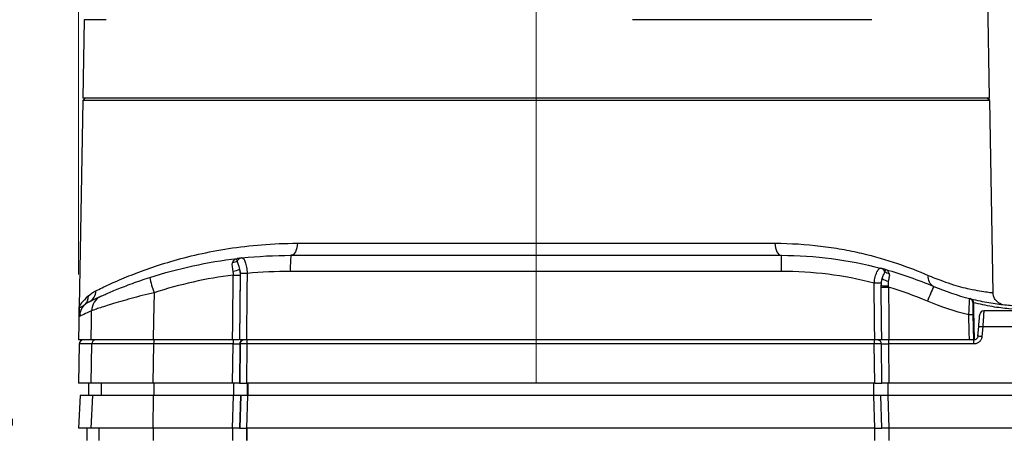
# Model space of a CAD drawing. Header units: millimetres. Extents: x 10 to 272, y 8 to 208.
# Tile 46 of 75: x 63 to 93, y 101 to 114. Entities that reach past the tile are written whole.
import ezdxf

# ---------------------------------------------------------------- set-up
doc = ezdxf.new("R2010")
doc.units = ezdxf.units.MM
doc.linetypes.add('CENTERX2', pattern=[20.32, 12.7, -2.54, 2.54, -2.54])
doc.styles.add('SLDTEXTSTYLE0', font='TXT', dxfattribs={"width": 0.75})
doc.styles.add('SLDTEXTSTYLE1', font='TXT', dxfattribs={"width": 0.605})
doc.dimstyles.new('SLDDIMSTYLE2', dxfattribs={"dimtxt": 2.054655, "dimasz": 3, "dimexe": 0, "dimexo": 0.0625, "dimgap": 0.513664, "dimtad": 0, "dimtih": 1, "dimtoh": 1, "dimdec": 1, "dimlfac": 2, "dimrnd": 1e-09, "dimzin": 12, "dimdsep": 46, "dimtxsty": 'SLDTEXTSTYLE1', "dimsah": 1, "dimcen": 0.09, "dimadec": 0, "dimazin": 3, "dimtfac": 1, "dimtdec": 1, "dimtofl": 0, "dimtmove": 0, "dimatfit": 3, "dimfxl": 1, "dimfrac": 2, "dimtolj": 1, "dimtzin": 12, "dimarcsym": 0})
doc.dimstyles.new('SLDDIMSTYLE3', dxfattribs={"dimtxt": 2.054655, "dimasz": 3, "dimexe": 0, "dimexo": 0.0625, "dimgap": 0.513664, "dimtad": 0, "dimtih": 1, "dimtoh": 1, "dimdec": 1, "dimlfac": 2, "dimrnd": 1e-09, "dimzin": 4, "dimdsep": 46, "dimtxsty": 'SLDTEXTSTYLE1', "dimsah": 1, "dimcen": 0.09, "dimadec": 0, "dimazin": 1, "dimtfac": 1, "dimtdec": 1, "dimtofl": 0, "dimtmove": 0, "dimatfit": 3, "dimfxl": 1, "dimfrac": 2, "dimtolj": 1, "dimtzin": 12, "dimarcsym": 0})

# ---------------------------------------------------------------- blocks, each defined once
blk = doc.blocks.new('SW_NOTE_6')
at = {"color": 0, "linetype": 'Continuous', "lineweight": 0, "char_height": 1.8521, "attachment_point": 2, "style": 'SLDTEXTSTYLE0'}
for s, insert in [('OPTICAL', (5.006, 2.387)), ('PLANE', (4.982, -1.082))]:
    blk.add_mtext(s, dxfattribs=dict(at, insert=insert))
blk = doc.blocks.new('_D_2')
at = {"color": 7, "linetype": 'Continuous', "lineweight": 18}
for p, q in [((65.223, 128.932), (48.897, 128.932)), ((50.397, 128.932), (50.397, 115.125)), ((50.397, 114.655), (49.692, 114.655)), ((49.692, 114.655), (49.692, 111.499)), ((55.885, 114.655), (56.59, 114.655)), ((56.59, 114.655), (56.59, 111.499)), ((49.692, 111.499), (50.397, 111.499)), ((56.59, 111.499), (55.885, 111.499)), ((50.397, 88.107), (50.397, 111.029)), ((63.906, 88.107), (48.897, 88.107))]:
    blk.add_line(p, q, dxfattribs=at)
for points in [[(50.397, 128.932), (49.889, 125.932), (50.905, 125.932)], [(50.397, 88.107), (50.905, 91.107), (49.889, 91.107)]]:
    blk.add_solid(points, dxfattribs=at)
at = {"color": 7, "linetype": 'Continuous', "lineweight": 18, "char_height": 2.1167, "attachment_point": 1, "style": 'SLDTEXTSTYLE1'}
for s, insert in [('81.7', (43.498, 114.228)), ('3.21', (50.397, 114.228))]:
    blk.add_mtext(s, dxfattribs=dict(at, insert=insert))
blk = doc.blocks.new('_D_5')
at = {"color": 7, "linetype": 'Continuous', "lineweight": 18}
for p, q in [((65.112, 106.207), (65.112, 141.959)), ((82.184, 142.037), (81.479, 142.037)), ((81.479, 142.037), (81.479, 138.882)), ((87.672, 142.037), (88.378, 142.037)), ((88.378, 142.037), (88.378, 138.882)), ((101.612, 104.882), (101.612, 141.959)), ((65.112, 140.459), (74.815, 140.459)), ((101.612, 140.459), (89.554, 140.459)), ((81.479, 138.882), (82.184, 138.882)), ((88.378, 138.882), (87.672, 138.882))]:
    blk.add_line(p, q, dxfattribs=at)
for points in [[(65.112, 140.459), (68.112, 139.951), (68.112, 140.967)], [(101.612, 140.459), (98.612, 140.967), (98.612, 139.951)]]:
    blk.add_solid(points, dxfattribs=at)
at = {"color": 7, "linetype": 'Continuous', "lineweight": 18, "char_height": 2.1167, "attachment_point": 1, "style": 'SLDTEXTSTYLE1'}
for s, insert in [('73.0', (75.286, 141.61)), ('2.87', (82.184, 141.61))]:
    blk.add_mtext(s, dxfattribs=dict(at, insert=insert))

msp = doc.modelspace()

# ---------------------------------------------------------------- linework, layer by layer
at = {"color": 7, "linetype": 'CENTERX2', "lineweight": 18}
msp.add_line((79.1124, 135.9111), (79.1124, 86.8463), dxfattribs=at)
at = {"color": 7, "linetype": 'Continuous', "lineweight": 25}
for p, q in [((92.9833, 111.6069), (92.8322, 120.2637)), ((65.2835, 114.0087), (65.2416, 111.6069)), ((65.9572, 114.0087), (65.2835, 114.0087)), ((89.3824, 114.0087), (82.0553, 114.0087)), ((65.2403, 111.5305), (65.1301, 105.222)), ((65.3166, 111.6069), (65.2403, 111.5305)), ((79.1124, 111.5305), (65.2403, 111.5305)), ((92.9833, 111.6069), (65.2416, 111.6069)), ((92.9846, 111.5305), (79.1124, 111.5305)), ((92.9846, 111.5305), (92.9083, 111.6069)), ((93.0872, 105.6532), (92.9846, 111.5305)), ((71.8088, 107.1657), (86.4161, 107.1657)), ((71.6124, 106.7973), (86.6124, 106.7973)), ((70.0534, 106.194), (70.0329, 104.2069)), ((70.0438, 104.2069), (70.0648, 106.2418)), ((86.6077, 106.306), (71.5927, 106.306)), ((89.6674, 105.9464), (89.6681, 105.8735)), ((92.4018, 105.4671), (92.4352, 105.4597)), ((65.1301, 105.222), (65.1124, 104.2069)), ((92.474, 104.9741), (92.4874, 104.2069)), ((92.6224, 104.321), (92.6481, 104.6147)), ((92.773, 104.606), (92.7473, 104.3123)), ((100.601, 104.606), (92.773, 104.606)), ((65.4991, 104.2069), (65.1124, 104.2069)), ((65.1334, 104.084), (65.1124, 102.8819)), ((65.5188, 104.084), (65.1334, 104.084)), ((65.4991, 102.8819), (65.5188, 104.084)), ((69.8272, 104.2069), (67.399, 104.2069)), ((67.399, 102.8819), (67.4189, 104.084)), ((69.8396, 104.084), (67.4189, 104.084)), ((69.8272, 102.8819), (69.8396, 104.084)), ((70.0453, 104.084), (70.0329, 102.8819)), ((70.0562, 104.084), (70.0438, 102.8819)), ((70.0562, 104.084), (70.0453, 104.084)), ((70.1536, 104.2069), (70.1194, 104.2069)), ((89.4675, 104.2069), (70.2497, 104.2069)), ((70.2621, 104.084), (70.2497, 102.8819)), ((89.4554, 104.084), (70.2621, 104.084)), ((89.4675, 102.8819), (89.4554, 104.084)), ((89.6845, 102.8819), (89.6724, 104.084)), ((89.8892, 104.084), (89.9013, 102.8819)), ((92.4982, 104.084), (89.8892, 104.084)), ((92.3627, 104.2069), (89.9013, 104.2069)), ((65.4991, 102.8819), (65.1124, 102.8819)), ((65.4148, 102.8819), (65.4148, 102.5069)), ((65.8009, 102.8819), (65.8009, 102.5069)), ((69.8272, 102.8819), (67.399, 102.8819)), ((67.4138, 102.8819), (67.4138, 102.5069)), ((69.8691, 102.5069), (69.8691, 102.8819)), ((70.0329, 102.8819), (70.0438, 102.8819)), ((89.4675, 102.8819), (70.2497, 102.8819)), ((70.2803, 102.5069), (70.2803, 102.8819)), ((70.2912, 102.8819), (70.2912, 102.5069)), ((89.4382, 102.5069), (89.4382, 102.8819)), ((89.8717, 102.8819), (89.8717, 102.5069)), ((100.6311, 102.8819), (89.9013, 102.8819)), ((65.1648, 102.5069), (65.1124, 101.5069)), ((65.5514, 102.5069), (65.1648, 102.5069)), ((65.499, 101.5069), (65.5514, 102.5069)), ((67.4018, 102.5069), (65.5514, 102.5069)), ((67.3993, 101.5069), (67.4018, 102.5069)), ((69.8584, 102.5069), (67.4018, 102.5069)), ((69.8274, 101.5069), (69.8584, 102.5069)), ((70.0638, 102.5069), (70.0328, 101.5069)), ((70.0748, 102.5069), (70.0438, 101.5069)), ((70.0748, 102.5069), (70.0638, 102.5069)), ((70.2805, 102.5069), (70.2495, 101.5069)), ((89.4374, 102.5069), (70.2805, 102.5069)), ((89.4676, 101.5069), (89.4374, 102.5069)), ((89.6845, 101.5069), (89.6543, 102.5069)), ((89.8709, 102.5069), (89.9011, 101.5069)), ((100.63, 102.5069), (89.8709, 102.5069)), ((65.499, 101.5069), (65.1124, 101.5069)), ((65.3624, 101.5069), (65.3624, 101.1319)), ((67.3993, 101.5069), (65.499, 101.5069)), ((65.7486, 101.1319), (65.7486, 101.5069)), ((69.8274, 101.5069), (67.3993, 101.5069)), ((67.4113, 101.1319), (67.4113, 101.5069)), ((69.8382, 101.1319), (69.8382, 101.5069)), ((70.0328, 101.5069), (70.0438, 101.5069)), ((70.2494, 101.5069), (70.2494, 101.1319)), ((89.4676, 101.5069), (70.2495, 101.5069)), ((70.2603, 101.5069), (70.2603, 101.1319)), ((89.4684, 101.1319), (89.4684, 101.5069)), ((100.631, 101.5069), (89.9011, 101.5069)), ((89.9019, 101.5069), (89.9019, 101.1319))]:
    msp.add_line(p, q, dxfattribs=at)
at = {"color": 7, "linetype": 'Continuous', "lineweight": 25, "flags": 128}
for points in [[(71.8088, 107.1657), (71.8044, 107.0935), (71.7928, 107.0242), (71.7745, 106.9605), (71.7501, 106.9048), (71.7204, 106.8591), (71.6868, 106.8252), (71.6503, 106.8043), (71.6124, 106.7973)], [(86.4161, 107.1657), (86.4204, 107.0935), (86.432, 107.0242), (86.4504, 106.9605), (86.4748, 106.9048), (86.5044, 106.8591), (86.5381, 106.8252), (86.5745, 106.8043), (86.6124, 106.7973)], [(69.8272, 104.2069), (69.8324, 104.7068), (69.8477, 106.194)], [(70.2707, 106.2418), (70.2655, 105.7419), (70.2497, 104.2069)], [(89.4675, 104.2069), (89.4624, 104.7068), (89.45, 105.9464)], [(89.6845, 104.2069), (89.6794, 104.7068), (89.6682, 105.8253)], [(89.885, 105.8253), (89.895, 104.8257), (89.9013, 104.2069)], [(67.4229, 105.6536), (67.409, 104.8119), (67.399, 104.2069)], [(92.4871, 105.3454), (92.4915, 105.0955), (92.507, 104.2069)], [(65.4991, 104.2069), (65.509, 104.8119), (65.5138, 105.1021)], [(92.3627, 104.2069), (92.3583, 104.4568), (92.3493, 104.9741)]]:
    msp.add_lwpolyline(points, dxfattribs=at)
at = {"color": 7, "linetype": 'Continuous', "lineweight": 25}
for centre, radius, start, end in [((69.8319, 106.8423), 0.2532, 269.54009, 302.66651), ((71.6124, 92.6723), 14.125, 96.09696, 96.71288), ((70.1368, 106.5164), 0.2025, 96.97816, 146.16181), ((74.6947, 106.4272), 3.1044, 173.15373, 182.23773), ((99.4488, 106.4274), 12.8417, 178.34945, 180.54161), ((69.7775, 106.8892), 0.5769, 276.57164, 297.27279), ((89.6007, 106.2098), 0.1991, 26.63281, 74.32863), ((86.6124, 94.907), 11.8903, 74.43982, 75.1766), ((70.2316, 106.6798), 2.9903, 190.77227, 200.07138), ((69.9506, 114.5411), 8.3477, 269.29401, 270.70599), ((70.1677, 97.895), 8.3475, 89.29325, 90.70675), ((89.9622, 106.4553), 0.4581, 233.75627, 260.20713), ((89.9447, 106.4924), 0.2549, 229.33496, 262.20583), ((91.4176, 106.1332), 0.3216, 171.00147, 243.63145), ((89.5587, 97.54), 8.4071, 89.25907, 90.74093), ((89.906, 107.7594), 1.9008, 262.81075, 269.24378), ((89.7763, 114.262), 8.4374, 269.26603, 270.73828), ((106.4073, 98.9923), 16.6119, 155.6366, 157.33394), ((65.0594, 105.5449), 0.3559, 313.38433, 1.40414), ((65.2836, 105.6986), 0.3574, 296.51213, 1.76319), ((66.0125, 105.0946), 0.4987, 114.29785, 179.14139), ((92.3424, 105.3531), 0.125, 1, 75.77904), ((92.3774, 105.3595), 0.1106, 352.72742, 71.90107), ((65.6453, 104.9212), 0.5, 133.08658, 179.00705), ((92.4117, 103.1845), 1.7907, 88.00412, 91.99588), ((92.8049, 104.9723), 0.125, 90, 175), ((92.5869, 102.8385), 1.7773, 83.99064, 88.02708), ((92.5612, 102.5443), 1.7777, 83.99103, 88.02621), ((65.2584, 104.0819), 0.125, 90, 179), ((65.6437, 104.082), 0.1249, 90.05405, 179.05675), ((68.0603, 104.1143), 0.6422, 171.71468, 182.70246), ((70.5523, 104.1143), 0.7134, 172.54717, 182.43358), ((70.1624, 104.09), 0.1172, 94.31136, 182.911), ((70.1732, 104.09), 0.1172, 94.31068, 182.91169), ((70.9891, 104.1143), 0.7276, 172.69478, 182.38657), ((97.466, 104.1144), 8.0107, 179.33876, 180.21722), ((89.5554, 104.0901), 0.1171, 357.04323, 85.62814), ((100.2183, 104.1144), 10.3291, 179.48731, 180.16859), ((79.045, 104.1143), 13.4532, 359.87098, 0.39405)]:
    msp.add_arc(centre, radius, start, end, dxfattribs=at)
for points, knots in [([(65.6408, 105.7096), (65.759, 105.7685), (65.8967, 105.835), (66.2107, 105.9789), (66.3866, 106.056), (66.9645, 106.2925), (67.4179, 106.4583), (68.2036, 106.688), (68.4848, 106.7617), (69.0741, 106.8946), (69.3826, 106.954), (70.3495, 107.1036), (71.049, 107.1657), (71.8088, 107.1657)], [0, 0, 0, 0, 0.125, 0.125, 0.25, 0.25, 0.5, 0.5, 0.625, 0.625, 0.75, 0.75, 1, 1, 1, 1]), ([(86.4161, 107.1657), (86.9025, 107.1657), (87.3667, 107.1354), (88.031, 107.0553), (88.2475, 107.0227), (88.6677, 106.9478), (88.8705, 106.9058), (89.8502, 106.6768), (90.526, 106.4347), (91.0999, 106.1835)], [0, 0, 0, 0, 0.25, 0.25, 0.375, 0.375, 0.5, 0.5, 1, 1, 1, 1]), ([(67.294, 106.1209), (67.7288, 106.2606), (68.1685, 106.3785), (69.0577, 106.5718), (69.5077, 106.647), (69.9613, 106.7004)], [0, 0, 0, 0, 0.5, 0.5, 1, 1, 1, 1]), ([(69.8299, 106.5891), (69.8437, 106.6232), (69.8632, 106.649), (69.909, 106.6865), (69.9348, 106.6973), (69.9613, 106.7004)], [0, 0, 0, 0, 0.5, 0.5, 1, 1, 1, 1]), ([(69.9686, 106.6291), (69.9684, 106.599), (69.9795, 106.5624), (70.0094, 106.4778), (70.0282, 106.4309), (70.0419, 106.3764)], [0, 0, 0, 0, 0.5, 0.5, 1, 1, 1, 1]), ([(70.1122, 106.7174), (70.13, 106.7193), (70.148, 106.7093), (70.1832, 106.6657), (70.1999, 106.6322), (70.2295, 106.5452), (70.2422, 106.4917), (70.2614, 106.3732), (70.2678, 106.3081), (70.2707, 106.2418)], [0, 0, 0, 0, 0.25, 0.25, 0.5, 0.5, 0.75, 0.75, 1, 1, 1, 1]), ([(69.8436, 106.3161), (69.8352, 106.3704), (69.8232, 106.4206), (69.8139, 106.5139), (69.8161, 106.555), (69.8299, 106.5891)], [0, 0, 0, 0, 0.5, 0.5, 1, 1, 1, 1]), ([(89.45, 105.9464), (89.4578, 106.0122), (89.4694, 106.0769), (89.4985, 106.1937), (89.5159, 106.2458), (89.5541, 106.3298), (89.5744, 106.3609), (89.6154, 106.3995), (89.6355, 106.4066), (89.6544, 106.4015)], [0, 0, 0, 0, 0.25, 0.25, 0.5, 0.5, 0.75, 0.75, 1, 1, 1, 1]), ([(89.9102, 106.2399), (89.9012, 106.2734), (89.8864, 106.3), (89.8488, 106.3409), (89.8262, 106.3547), (89.802, 106.3615)], [0, 0, 0, 0, 0.5, 0.5, 1, 1, 1, 1]), ([(65.8073, 105.5492), (65.8136, 105.5521), (65.8299, 105.5594), (65.88, 105.5818), (65.9139, 105.5968), (66.0421, 105.6529), (66.1562, 105.7017), (66.4333, 105.8144), (66.5888, 105.875), (66.9308, 106.0001), (67.1088, 106.0615), (67.294, 106.1209)], [0, 0, 0, 0, 0.125, 0.125, 0.25, 0.25, 0.5, 0.5, 0.75, 0.75, 1, 1, 1, 1]), ([(89.6914, 106.0858), (89.7059, 106.1343), (89.7253, 106.1732), (89.7595, 106.2432), (89.7741, 106.2733), (89.7786, 106.2991)], [0, 0, 0, 0, 0.5, 0.5, 1, 1, 1, 1]), ([(89.9102, 106.2399), (89.9184, 106.2088), (89.917, 106.1738), (89.9039, 106.0943), (89.892, 106.0513), (89.8843, 106.0039)], [0, 0, 0, 0, 0.5, 0.5, 1, 1, 1, 1]), ([(91.0999, 106.1835), (91.3407, 106.0885), (91.8265, 105.8967), (92.3343, 105.775), (92.6912, 105.7055), (92.9208, 105.6725), (93.0627, 105.6551), (93.0771, 105.6538), (93.084, 105.6532)], [0, 0, 0, 0, 0.19840421, 0.40041934, 0.55076969, 0.7011321, 0.85591442, 1, 1, 1, 1]), ([(65.4151, 105.5536), (65.3217, 105.467), (65.2505, 105.3984), (65.155, 105.2894), (65.1306, 105.2495), (65.1301, 105.222)], [0, 0, 0, 0, 0.5, 0.5, 1, 1, 1, 1]), ([(67.4229, 105.6536), (67.179, 105.5957), (66.9449, 105.5357), (66.4977, 105.4135), (66.2967, 105.3546), (66.032, 105.2736), (65.9526, 105.2486), (65.8112, 105.2032), (65.7488, 105.1828), (65.6439, 105.1478), (65.6025, 105.1336), (65.5414, 105.1124), (65.5216, 105.1053), (65.5138, 105.1021)], [0, 0, 0, 0, 0.25, 0.25, 0.5, 0.5, 0.625, 0.625, 0.75, 0.75, 0.875, 0.875, 1, 1, 1, 1]), ([(92.3493, 104.9741), (92.3522, 105.04), (92.3551, 105.1042), (92.3607, 105.2251), (92.3634, 105.2802), (92.3701, 105.4192), (92.373, 105.4743), (92.3731, 105.4743)], [0, 0, 0, 0, 0.25, 0.25, 0.5, 0.5, 1, 1, 1, 1]), ([(92.4117, 105.4646), (92.5992, 105.4228), (92.9741, 105.3392), (93.4565, 105.2793), (93.8429, 105.2501), (94.0332, 105.2478), (94.1116, 105.2468)], [0, 0, 0, 0, 0.2669917, 0.5340366, 0.8078176, 1, 1, 1, 1]), ([(93.3511, 105.3022), (93.3426, 105.3047), (93.3003, 105.317), (93.2276, 105.3603), (93.147, 105.4452), (93.0945, 105.5488), (93.0931, 105.6228), (93.0925, 105.6539)], [0, 0, 0, 0, 0.0567349, 0.2824501, 0.5300683, 0.8022567, 1, 1, 1, 1]), ([(65.1455, 104.9298), (65.1385, 104.9265), (65.134, 104.9565), (65.129, 105.0603), (65.1286, 105.1348), (65.1301, 105.222)], [0, 0, 0, 0, 0.5, 0.5, 1, 1, 1, 1]), ([(65.3038, 105.2863), (65.2468, 105.236), (65.203, 105.2102), (65.1445, 105.1924), (65.1298, 105.201), (65.1301, 105.222)], [0, 0, 0, 0, 0.5, 0.5, 1, 1, 1, 1]), ([(92.4674, 105.3553), (92.4674, 105.3553), (92.4681, 105.3125), (92.47, 105.2062), (92.4707, 105.1642), (92.4723, 105.0725), (92.4732, 105.0239), (92.474, 104.9741)], [0, 0, 0, 0, 0.5, 0.5, 0.75, 0.75, 1, 1, 1, 1]), ([(93.9694, 105.1307), (93.8394, 105.1386), (93.5705, 105.1549), (93.0749, 105.2159), (92.683, 105.3023), (92.4871, 105.3454)], [0, 0, 0, 0, 0.3186378, 0.6593541, 1, 1, 1, 1]), ([(92.6481, 104.6147), (92.6492, 104.6268), (92.6513, 104.6509), (92.6544, 104.6865), (92.6574, 104.7213), (92.6614, 104.7663), (92.666, 104.8197), (92.6709, 104.8757), (92.675, 104.9223), (92.678, 104.9566), (92.68, 104.979), (92.6802, 104.9818), (92.6803, 104.9832)], [0, 0, 0, 0, 0.0625535, 0.1243861, 0.1860614, 0.2481471, 0.3722206, 0.4969705, 0.6220472, 0.7475587, 0.8732973, 1, 1, 1, 1]), ([(92.8049, 105.0973), (92.8048, 105.0968), (92.8048, 105.0957), (92.8042, 105.0872), (92.8033, 105.073), (92.802, 105.0523), (92.8003, 105.0252), (92.7981, 104.9918), (92.7951, 104.9435), (92.7898, 104.8655), (92.7833, 104.7628), (92.7772, 104.6697), (92.774, 104.622), (92.773, 104.606)], [0, 0, 0, 0, 0.065751, 0.1341056, 0.2048169, 0.2775641, 0.3519567, 0.427543, 0.5038254, 0.6336637, 0.8151557, 0.9379396, 1, 1, 1, 1]), ([(92.6224, 104.321), (92.6197, 104.2902), (92.6051, 104.2606), (92.5596, 104.2188), (92.5291, 104.2069), (92.4979, 104.2069)], [0, 0, 0, 0, 0.5, 0.5, 1, 1, 1, 1]), ([(92.7473, 104.3123), (92.7455, 104.2996), (92.742, 104.2748), (92.7305, 104.2394), (92.7144, 104.2065), (92.6932, 104.1763), (92.6646, 104.1456), (92.626, 104.1169), (92.5819, 104.0971), (92.5386, 104.0861), (92.5119, 104.0848), (92.4982, 104.084)], [0, 0, 0, 0, 0.1030548, 0.2024566, 0.3002915, 0.3987454, 0.4999641, 0.6394877, 0.7845818, 0.8886254, 1, 1, 1, 1]), ([(67.399, 104.2069), (67.2764, 104.2069), (67.1562, 104.2069), (66.9204, 104.2069), (66.8041, 104.2069), (66.5801, 104.2069), (66.4741, 104.2069), (66.2734, 104.2069), (66.178, 104.2069), (66.0044, 104.2069), (65.9263, 104.2069), (65.7871, 104.2069), (65.7258, 104.2069), (65.625, 104.2069), (65.585, 104.2069), (65.5257, 104.2069), (65.5067, 104.2069), (65.4991, 104.2069)], [0, 0, 0, 0, 0.125, 0.125, 0.25, 0.25, 0.375, 0.375, 0.5, 0.5, 0.625, 0.625, 0.75, 0.75, 0.875, 0.875, 1, 1, 1, 1]), ([(67.4189, 104.084), (67.3849, 104.0841), (67.317, 104.0841), (67.2157, 104.0843), (67.1153, 104.0844), (67.0163, 104.0845), (66.9189, 104.0846), (66.8237, 104.0846), (66.731, 104.0847), (66.6411, 104.0848), (66.5543, 104.0848), (66.4709, 104.0848), (66.3911, 104.0848), (66.3151, 104.0848), (66.2431, 104.0848), (66.175, 104.0848), (66.0914, 104.0848), (65.9941, 104.0848), (65.8873, 104.0848), (65.7897, 104.0848), (65.7039, 104.0847), (65.6319, 104.0846), (65.576, 104.0845), (65.536, 104.0842), (65.5246, 104.0841), (65.5188, 104.084)], [0, 0, 0, 0, 0.03492936, 0.06988403, 0.10480262, 0.13962355, 0.17428556, 0.20872826, 0.24289274, 0.27672197, 0.31016134, 0.34315902, 0.37566632, 0.40763796, 0.43903231, 0.46981149, 0.4999415, 0.55698236, 0.6161995, 0.67733548, 0.74008777, 0.80411402, 0.86904004, 0.9344703, 1, 1, 1, 1]), ([(70.0188, 104.2069), (70.0066, 104.2069), (69.9776, 104.2069), (69.9093, 104.2069), (69.8544, 104.2069), (69.8272, 104.2069)], [0, 0, 0, 0, 0.271575, 0.640126, 1, 1, 1, 1]), ([(69.8396, 104.084), (69.8813, 104.0842), (69.9229, 104.0843), (69.9941, 104.0843), (70.0245, 104.0842), (70.0453, 104.084)], [0, 0, 0, 0, 0.5, 0.5, 1, 1, 1, 1]), ([(69.9988, 104.2069), (69.979, 104.2069), (69.9309, 104.2069), (69.8768, 104.2069), (69.845, 104.2069)], [0, 0, 0, 0, 0.4114005, 1, 1, 1, 1]), ([(70.2621, 104.084), (70.222, 104.0844), (70.1797, 104.0847), (70.1065, 104.0847), (70.0762, 104.0844), (70.0562, 104.084)], [0, 0, 0, 0, 0.5, 0.5, 1, 1, 1, 1]), ([(70.2674, 104.2069), (70.257, 104.2069), (70.2363, 104.2069), (70.2127, 104.2069), (70.2016, 104.2069), (70.1985, 104.2069)], [0, 0, 0, 0, 0.4184785, 0.8391104, 1, 1, 1, 1]), ([(89.4559, 104.2069), (86.2057, 104.2069), (83.1088, 104.2069), (76.6102, 104.2069), (73.5146, 104.2069), (70.2674, 104.2069)], [0, 0, 0, 0, 0.5, 0.5, 1, 1, 1, 1]), ([(89.6724, 104.084), (89.6514, 104.0845), (89.6193, 104.0847), (89.5418, 104.0847), (89.4971, 104.0845), (89.4554, 104.084)], [0, 0, 0, 0, 0.5, 0.5, 1, 1, 1, 1]), ([(89.6332, 104.2069), (89.6304, 104.2069), (89.601, 104.2069), (89.5817, 104.2069), (89.5644, 104.2069)], [0, 0, 0, 0, 0.09732604, 1, 1, 1, 1]), ([(89.6724, 104.084), (89.6943, 104.0843), (89.7265, 104.0844), (89.8019, 104.0844), (89.8458, 104.0843), (89.8892, 104.084)], [0, 0, 0, 0, 0.5, 0.5, 1, 1, 1, 1]), ([(92.4874, 104.2069), (92.4874, 104.2069), (92.4739, 104.2069), (92.428, 104.2069), (92.3957, 104.2069), (92.3627, 104.2069)], [0, 0, 0, 0, 0.5, 0.5, 1, 1, 1, 1]), ([(67.399, 102.8819), (67.2764, 102.8819), (67.1561, 102.8819), (66.9199, 102.8819), (66.803, 102.8819), (66.5799, 102.8819), (66.4739, 102.8819), (66.2731, 102.8819), (66.1775, 102.8819), (66.0045, 102.8819), (65.9264, 102.8819), (65.787, 102.8819), (65.7257, 102.8819), (65.6251, 102.8819), (65.585, 102.8819), (65.5257, 102.8819), (65.5067, 102.8819), (65.4991, 102.8819)], [0, 0, 0, 0, 0.125, 0.125, 0.25, 0.25, 0.375, 0.375, 0.5, 0.5, 0.625, 0.625, 0.75, 0.75, 0.875, 0.875, 1, 1, 1, 1]), ([(70.0329, 102.8819), (70.0277, 102.8819), (70.0219, 102.8819), (70.0156, 102.8819), (70.0093, 102.8819), (70.0025, 102.8819), (69.9952, 102.8819), (69.9879, 102.8819), (69.9801, 102.8819), (69.9719, 102.8819), (69.9611, 102.8819), (69.9495, 102.8819), (69.9374, 102.8819), (69.9253, 102.8819), (69.9125, 102.8819), (69.8995, 102.8819), (69.888, 102.8819), (69.8762, 102.8819), (69.8643, 102.8819), (69.8521, 102.8819), (69.8396, 102.8819), (69.8272, 102.8819)], [0, 0, 0, 0, 0.00006262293, 0.00006262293, 0.00006262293, 0.00012524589, 0.00012524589, 0.00012524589, 0.00018786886, 0.00018786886, 0.00018786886, 0.00027101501, 0.00027101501, 0.00027101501, 0.00035416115, 0.00035416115, 0.00035416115, 0.00042720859, 0.00042720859, 0.00042720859, 0.00050188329, 0.00050188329, 0.00050188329, 0.00050188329]), ([(70.0438, 102.8819), (70.049, 102.8819), (70.0548, 102.8819), (70.0611, 102.8819), (70.0674, 102.8819), (70.0742, 102.8819), (70.0815, 102.8819), (70.0888, 102.8819), (70.0966, 102.8819), (70.1048, 102.8819), (70.1156, 102.8819), (70.1272, 102.8819), (70.1393, 102.8819), (70.1514, 102.8819), (70.1641, 102.8819), (70.1772, 102.8819), (70.1887, 102.8819), (70.2005, 102.8819), (70.2125, 102.8819), (70.2248, 102.8819), (70.2372, 102.8819), (70.2497, 102.8819)], [0, 0, 0, 0, 0.00006262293, 0.00006262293, 0.00006262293, 0.00012524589, 0.00012524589, 0.00012524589, 0.00018786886, 0.00018786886, 0.00018786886, 0.000271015, 0.000271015, 0.000271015, 0.00035416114, 0.00035416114, 0.00035416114, 0.00042741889, 0.00042741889, 0.00042741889, 0.00050231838, 0.00050231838, 0.00050231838, 0.00050231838]), ([(89.4675, 102.8819), (89.4813, 102.8819), (89.4952, 102.8819), (89.5089, 102.8819), (89.5225, 102.8819), (89.536, 102.8819), (89.5491, 102.8819), (89.5622, 102.8819), (89.575, 102.8819), (89.5872, 102.8819), (89.5932, 102.8819), (89.5992, 102.8819), (89.605, 102.8819), (89.6165, 102.8819), (89.6275, 102.8819), (89.6377, 102.8819), (89.6468, 102.8819), (89.6553, 102.8819), (89.663, 102.8819), (89.6709, 102.8819), (89.6781, 102.8819), (89.6845, 102.8819)], [0, 0, 0, 0, 0.00008302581, 0.00008302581, 0.00008302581, 0.00016605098, 0.00016605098, 0.00016605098, 0.000249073, 0.000249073, 0.000249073, 0.0002903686, 0.0002903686, 0.0002903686, 0.00037339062, 0.00037339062, 0.00037339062, 0.00044736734, 0.00044736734, 0.00044736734, 0.00052304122, 0.00052304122, 0.00052304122, 0.00052304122]), ([(89.9013, 102.8819), (89.8874, 102.8819), (89.8735, 102.8819), (89.8599, 102.8819), (89.8462, 102.8819), (89.8327, 102.8819), (89.8196, 102.8819), (89.8065, 102.8819), (89.7938, 102.8819), (89.7816, 102.8819), (89.7755, 102.8819), (89.7696, 102.8819), (89.7638, 102.8819), (89.7522, 102.8819), (89.7413, 102.8819), (89.7311, 102.8819), (89.722, 102.8819), (89.7136, 102.8819), (89.7059, 102.8819), (89.698, 102.8819), (89.6908, 102.8819), (89.6845, 102.8819)], [0, 0, 0, 0, 0.00008302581, 0.00008302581, 0.00008302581, 0.00016605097, 0.00016605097, 0.00016605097, 0.000249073, 0.000249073, 0.000249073, 0.00029036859, 0.00029036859, 0.00029036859, 0.00037339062, 0.00037339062, 0.00037339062, 0.00044715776, 0.00044715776, 0.00044715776, 0.00052260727, 0.00052260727, 0.00052260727, 0.00052260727]), ([(70.0638, 102.5069), (70.0586, 102.5069), (70.0528, 102.5069), (70.0465, 102.5069), (70.0402, 102.5069), (70.0334, 102.5069), (70.0261, 102.5069), (70.0188, 102.5069), (70.011, 102.5069), (70.0028, 102.5069), (69.992, 102.5069), (69.9804, 102.5069), (69.9683, 102.5069), (69.9562, 102.5069), (69.9435, 102.5069), (69.9305, 102.5069), (69.919, 102.5069), (69.9073, 102.5069), (69.8953, 102.5069), (69.8832, 102.5069), (69.8708, 102.5069), (69.8584, 102.5069)], [0, 0, 0, 0, 0.00006262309, 0.00006262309, 0.00006262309, 0.00012524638, 0.00012524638, 0.00012524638, 0.0001878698, 0.0001878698, 0.0001878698, 0.00027088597, 0.00027088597, 0.00027088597, 0.00035390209, 0.00035390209, 0.00035390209, 0.00042679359, 0.00042679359, 0.00042679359, 0.00050130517, 0.00050130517, 0.00050130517, 0.00050130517]), ([(70.2805, 102.5069), (70.2701, 102.5069), (70.2597, 102.5069), (70.2494, 102.5069), (70.2391, 102.5069), (70.2289, 102.5069), (70.2189, 102.5069), (70.2089, 102.5069), (70.1991, 102.5069), (70.1895, 102.5069), (70.1769, 102.5069), (70.1647, 102.5069), (70.1532, 102.5069), (70.1417, 102.5069), (70.1308, 102.5069), (70.1207, 102.5069), (70.1118, 102.5069), (70.1034, 102.5069), (70.0959, 102.5069), (70.0881, 102.5069), (70.081, 102.5069), (70.0748, 102.5069)], [0, 0, 0, 0, 0.00006262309, 0.00006262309, 0.00006262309, 0.00012524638, 0.00012524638, 0.00012524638, 0.0001878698, 0.0001878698, 0.0001878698, 0.0002708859, 0.0002708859, 0.0002708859, 0.00035390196, 0.00035390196, 0.00035390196, 0.00042700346, 0.00042700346, 0.00042700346, 0.00050173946, 0.00050173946, 0.00050173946, 0.00050173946]), ([(89.6543, 102.5069), (89.6473, 102.5069), (89.6394, 102.5069), (89.6305, 102.5069), (89.6217, 102.5069), (89.612, 102.5069), (89.6015, 102.5069), (89.5911, 102.5069), (89.5798, 102.5069), (89.568, 102.5069), (89.5621, 102.5069), (89.5561, 102.5069), (89.5499, 102.5069), (89.5376, 102.5069), (89.5246, 102.5069), (89.5114, 102.5069), (89.4996, 102.5069), (89.4875, 102.5069), (89.4753, 102.5069), (89.4628, 102.5069), (89.4501, 102.5069), (89.4374, 102.5069)], [0, 0, 0, 0, 0.00008292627, 0.00008292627, 0.00008292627, 0.00016584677, 0.00016584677, 0.00016584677, 0.00024873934, 0.00024873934, 0.00024873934, 0.00028997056, 0.00028997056, 0.00028997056, 0.00037286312, 0.00037286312, 0.00037286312, 0.0004469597, 0.0004469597, 0.0004469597, 0.00052276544, 0.00052276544, 0.00052276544, 0.00052276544]), ([(89.8709, 102.5069), (89.8272, 102.5069), (89.7839, 102.5069), (89.7082, 102.5069), (89.6762, 102.5069), (89.6543, 102.5069)], [0, 0, 0, 0, 0.5, 0.5, 1, 1, 1, 1]), ([(70.0328, 101.5069), (70.0276, 101.5069), (70.0218, 101.5069), (70.0155, 101.5069), (70.0092, 101.5069), (70.0024, 101.5069), (69.9951, 101.5069), (69.9878, 101.5069), (69.98, 101.5069), (69.9718, 101.5069), (69.961, 101.5069), (69.9494, 101.5069), (69.9373, 101.5069), (69.9252, 101.5069), (69.9125, 101.5069), (69.8995, 101.5069), (69.888, 101.5069), (69.8763, 101.5069), (69.8644, 101.5069), (69.8522, 101.5069), (69.8398, 101.5069), (69.8274, 101.5069)], [0.00000000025, 0.00000000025, 0.00000000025, 0.00000000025, 0.00006262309, 0.00006262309, 0.00006262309, 0.00012524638, 0.00012524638, 0.00012524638, 0.0001878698, 0.0001878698, 0.0001878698, 0.00027088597, 0.00027088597, 0.00027088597, 0.0003539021, 0.0003539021, 0.0003539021, 0.00042677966, 0.00042677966, 0.00042677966, 0.00050127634, 0.00050127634, 0.00050127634, 0.00050127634]), ([(70.0438, 101.5069), (70.0491, 101.5069), (70.0549, 101.5069), (70.0612, 101.5069), (70.0675, 101.5069), (70.0743, 101.5069), (70.0816, 101.5069), (70.0889, 101.5069), (70.0967, 101.5069), (70.1049, 101.5069), (70.1157, 101.5069), (70.1273, 101.5069), (70.1394, 101.5069), (70.1515, 101.5069), (70.1642, 101.5069), (70.1772, 101.5069), (70.1887, 101.5069), (70.2005, 101.5069), (70.2124, 101.5069), (70.2246, 101.5069), (70.2371, 101.5069), (70.2495, 101.5069)], [0.00000000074, 0.00000000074, 0.00000000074, 0.00000000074, 0.00006262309, 0.00006262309, 0.00006262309, 0.00012524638, 0.00012524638, 0.00012524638, 0.0001878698, 0.0001878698, 0.0001878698, 0.0002708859, 0.0002708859, 0.0002708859, 0.00035390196, 0.00035390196, 0.00035390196, 0.0004269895, 0.0004269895, 0.0004269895, 0.00050171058, 0.00050171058, 0.00050171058, 0.00050171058]), ([(89.4676, 101.5069), (89.4815, 101.5069), (89.4953, 101.5069), (89.509, 101.5069), (89.5226, 101.5069), (89.5361, 101.5069), (89.5492, 101.5069), (89.5623, 101.5069), (89.575, 101.5069), (89.5872, 101.5069), (89.5932, 101.5069), (89.5992, 101.5069), (89.6049, 101.5069), (89.6165, 101.5069), (89.6275, 101.5069), (89.6377, 101.5069), (89.6468, 101.5069), (89.6552, 101.5069), (89.663, 101.5069), (89.6709, 101.5069), (89.6781, 101.5069), (89.6845, 101.5069)], [0, 0, 0, 0, 0.00008292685, 0.00008292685, 0.00008292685, 0.00016584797, 0.00016584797, 0.00016584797, 0.0002487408, 0.0002487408, 0.0002487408, 0.00028997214, 0.00028997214, 0.00028997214, 0.00037286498, 0.00037286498, 0.00037286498, 0.00044696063, 0.00044696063, 0.00044696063, 0.00052276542, 0.00052276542, 0.00052276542, 0.00052276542]), ([(89.9011, 101.5069), (89.8574, 101.5069), (89.8141, 101.5069), (89.7383, 101.5069), (89.7064, 101.5069), (89.6845, 101.5069)], [0, 0, 0, 0, 0.5, 0.5, 1, 1, 1, 1])]:
    msp.add_open_spline(points, degree=3, knots=knots, dxfattribs=at)
for points in [[(69.9686, 106.6291), (69.9576, 106.6772), (69.9584, 106.7001), (69.9613, 106.7004)], [(70.1122, 106.7174), (70.6106, 106.7706), (71.1107, 106.7973), (71.6124, 106.7973)], [(86.6124, 106.7973), (87.6449, 106.7973), (88.6588, 106.665), (89.6544, 106.4015)], [(70.0648, 106.2418), (70.0653, 106.2911), (70.057, 106.3385), (70.0419, 106.3764)], [(70.0419, 106.3764), (70.0503, 106.317), (70.0541, 106.2562), (70.0534, 106.194)], [(89.7786, 106.2991), (89.7972, 106.341), (89.8022, 106.3614), (89.802, 106.3615)], [(89.802, 106.3615), (90.304, 106.2217), (90.7954, 106.0494), (91.2747, 105.8451)], [(69.8477, 106.194), (69.0234, 106.0878), (68.2151, 105.9077), (67.4229, 105.6536)], [(69.8477, 106.194), (69.851, 106.2356), (69.8496, 106.2763), (69.8436, 106.3161)], [(71.5927, 106.306), (71.1508, 106.306), (70.7102, 106.2846), (70.2707, 106.2418)], [(89.45, 105.9464), (88.5185, 106.1859), (87.5711, 106.306), (86.6077, 106.306)], [(89.6914, 106.0858), (89.6755, 106.048), (89.6669, 105.9975), (89.6674, 105.9464)], [(89.6681, 105.8735), (89.6699, 105.9472), (89.6775, 106.0181), (89.6914, 106.0858)], [(89.6682, 105.8253), (89.668, 105.8414), (89.668, 105.8574), (89.6681, 105.8735)], [(89.8843, 106.0039), (89.8768, 105.9572), (89.876, 105.9087), (89.8809, 105.8587)], [(89.8809, 105.8587), (89.882, 105.8476), (89.8834, 105.8364), (89.885, 105.8253)], [(91.0784, 105.3938), (90.6885, 105.5599), (90.2907, 105.7037), (89.885, 105.8253)], [(91.2747, 105.8451), (91.6315, 105.693), (91.9976, 105.5694), (92.3731, 105.4743)], [(65.4151, 105.5536), (65.4796, 105.6134), (65.5547, 105.6666), (65.6408, 105.7096)], [(65.4432, 105.3788), (65.5003, 105.4065), (65.6217, 105.4656), (65.8073, 105.5492)], [(65.4432, 105.3788), (65.3899, 105.3529), (65.3435, 105.3214), (65.3038, 105.2863)], [(92.3493, 104.9741), (91.9142, 105.0785), (91.4906, 105.2183), (91.0784, 105.3938)], [(65.5138, 105.1021), (65.3143, 105.0124), (65.1914, 104.9522), (65.1455, 104.9298)], [(100.5917, 105.0973), (97.9964, 105.0973), (95.4006, 105.0973), (92.8049, 105.0973)], [(65.6436, 104.2069), (65.3862, 104.2069), (65.2584, 104.2069), (65.2584, 104.2069)], [(69.845, 104.2069), (68.9774, 104.2069), (68.2923, 104.2069), (67.4248, 104.2069)], [(70.2497, 104.2069), (70.1652, 104.2069), (70.086, 104.2069), (70.0438, 104.2069)], [(89.5644, 104.2069), (89.5421, 104.2069), (89.5, 104.2069), (89.4559, 104.2069)], [(89.6845, 104.2069), (89.6401, 104.2069), (89.5557, 104.2069), (89.4675, 104.2069)], [(89.9013, 104.2069), (89.8131, 104.2069), (89.7288, 104.2069), (89.6845, 104.2069)], [(91.3624, 104.2069), (90.8092, 104.2069), (90.4428, 104.2069), (89.8896, 104.2069)]]:
    msp.add_open_spline(points, degree=3, dxfattribs=at)

# ---------------------------------------------------------------- block references
at = {"color": 7, "linetype": 'Continuous', "lineweight": 0}
msp.add_blockref('SW_NOTE_6', (54.194, 101.0534), dxfattribs=at)

# ---------------------------------------------------------------- dimensions: what is measured, and where the dimension line sits
at = {"color": 7, "linetype": 'Continuous', "lineweight": 18}
dim = msp.add_linear_dim(base=(101.6124, 140.4593), p1=(65.1124, 104.2069), p2=(101.6124, 102.8819), dimstyle='SLDDIMSTYLE3', dxfattribs=at)
dim.commit()
dim.dimension.update_dxf_attribs({"geometry": '_D_5', "text_midpoint": (82.1844, 140.4593), "dimtype": 160})
dim = msp.add_linear_dim(base=(50.3972168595, 128.9318589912), p1=(65.9061568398, 88.1068589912), p2=(67.2234129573, 128.9318589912), angle=90, dimstyle='SLDDIMSTYLE2', dxfattribs=at)
dim.commit()
dim.dimension.update_dxf_attribs({"geometry": '_D_2', "text_midpoint": (50.3972168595, 113.0770158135), "dimtype": 160})

doc.saveas('drawing.dxf')
